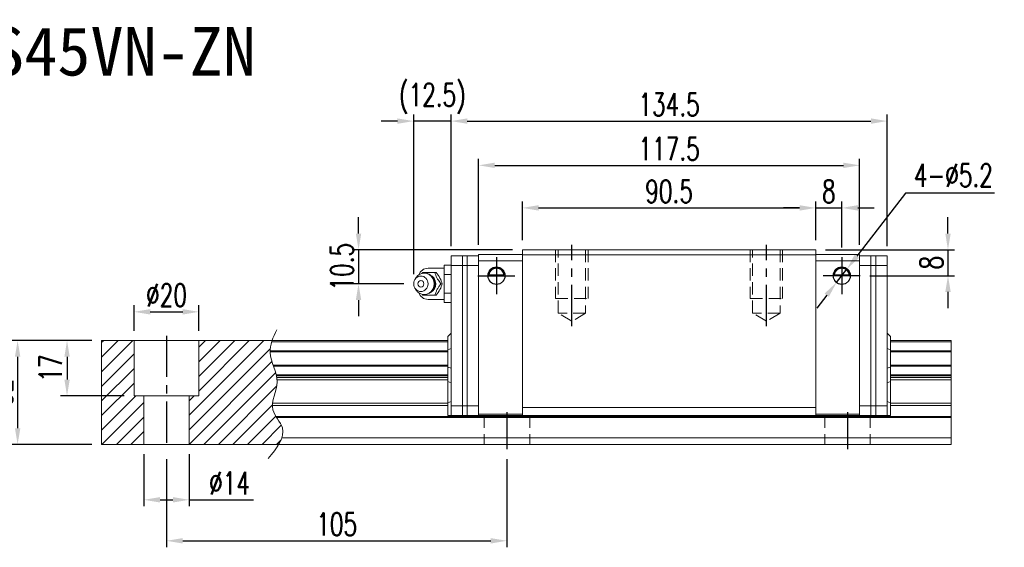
# Model space of a CAD drawing. Header units: millimetres. Extents: x 169 to 660, y 130 to 535.
# Tile 3 of 3: x 356 to 660, y 130 to 293. Entities that reach past the tile are written whole.
import ezdxf
from ezdxf.enums import TextEntityAlignment as Align

# ---------------------------------------------------------------- set-up
doc = ezdxf.new("R2010")
doc.units = ezdxf.units.MM
doc.header["$PDSIZE"] = -1
for name, pattern in [('CENTER', [10.16, 6.35, -1.27, 1.27, -1.27]), ('DASHED', [0.75, 0.5, -0.25]), ('HIDDEN', [1.905, 1.27, -0.635])]:
    doc.linetypes.add(name, pattern=pattern)
for name, color, linetype in [('CHA', 2, 'Continuous'), ('CL', 1, 'CENTER'), ('DIM', 4, 'Continuous'), ('HID', 2, 'DASHED'), ('OUT', 3, 'Continuous')]:
    doc.layers.add(name, color=color, linetype=linetype)
doc.styles.add('DIM-7', font='SIMPLEX.shx', dxfattribs={"width": 0.7, "bigfont": 'chineset.shx'})
doc.styles.add('T', font='kaiu.ttf')
doc.dimstyles.new('CNS', dxfattribs={"dimtxt": 3.5, "dimasz": 2.5, "dimexe": 1, "dimexo": 1.5, "dimgap": 0.09, "dimtad": 0, "dimdsep": 46, "dimtxsty": 'DIM-7', "dimcen": 0.09, "dimclrd": 1, "dimclre": 1, "dimclrt": 4, "dimadec": 0, "dimazin": 0, "dimtfac": 1, "dimtix": 1, "dimtmove": 2, "dimatfit": 3, "dimfxl": 1, "dimtvp": 0.971429, "dimtolj": 1, "dimarcsym": 0})
doc.dimstyles.new('CNSx1 (指線專用)', dxfattribs={"dimscale": 0.8, "dimtxt": 3.5, "dimasz": 2.5, "dimexe": 1, "dimexo": 1.5, "dimgap": 1, "dimtad": 1, "dimtih": 1, "dimtoh": 1, "dimdsep": 46, "dimtxsty": 'DIM-7', "dimcen": 0.09, "dimclrd": 256, "dimclre": 256, "dimclrt": 4, "dimadec": 0, "dimazin": 0, "dimtfac": 1, "dimtix": 1, "dimtmove": 1, "dimatfit": 3, "dimfxl": 1, "dimtvp": 0.971429, "dimtolj": 1, "dimarcsym": 0})

# ---------------------------------------------------------------- blocks, each defined once
blk = doc.blocks.new('*D58')
at = {"color": 7, "lineweight": -2}
for p, q in [((489.08, 222.74), (489.08, 263.25)), ((494.08, 261.25), (618.58, 261.25)), ((623.58, 222.74), (623.58, 263.25))]:
    blk.add_line(p, q, dxfattribs=at)
at = {"color": 7}
for points in [[(494.08, 262.08), (494.08, 260.42), (489.08, 261.25)], [(618.58, 262.08), (618.58, 260.42), (623.58, 261.25)]]:
    blk.add_solid(points, dxfattribs=at)
at = {"layer": 'DEFPOINTS', "color": 0}
for p in [(623.58, 261.25), (489.08, 219.74), (623.58, 219.74)]:
    blk.add_point(p, dxfattribs=at)
at = {"color": 7, "insert": (556.33, 266.35), "char_height": 7, "attachment_point": 5, "style": 'DIM-7'}
blk.add_mtext('\\A1;134.5', dxfattribs=at)
blk = doc.blocks.new('*D59')
at = {"color": 7, "lineweight": -2}
for p, q in [((497.58, 223.09), (497.58, 249.61)), ((615.08, 223.09), (615.08, 249.61)), ((502.58, 247.61), (610.08, 247.61))]:
    blk.add_line(p, q, dxfattribs=at)
at = {"color": 7}
for points in [[(502.58, 248.44), (502.58, 246.78), (497.58, 247.61)], [(610.08, 248.44), (610.08, 246.78), (615.08, 247.61)]]:
    blk.add_solid(points, dxfattribs=at)
at = {"layer": 'DEFPOINTS', "color": 0}
for p in [(615.08, 247.61), (497.58, 220.09), (615.08, 220.09)]:
    blk.add_point(p, dxfattribs=at)
at = {"color": 7, "insert": (556.33, 252.71), "char_height": 7, "attachment_point": 5, "style": 'DIM-7'}
blk.add_mtext('\\A1;117.5', dxfattribs=at)
blk = doc.blocks.new('*D60')
at = {"color": 7, "lineweight": -2}
for p, q in [((472.57, 261.25), (467.57, 261.25)), ((477.57, 214.09), (477.57, 263.25)), ((489.08, 261.25), (477.57, 261.25)), ((489.08, 222.74), (489.08, 263.25)), ((494.08, 261.25), (499.08, 261.25))]:
    blk.add_line(p, q, dxfattribs=at)
at = {"color": 7}
for points in [[(472.57, 262.08), (472.57, 260.42), (477.57, 261.25)], [(494.08, 262.08), (494.08, 260.42), (489.08, 261.25)]]:
    blk.add_solid(points, dxfattribs=at)
at = {"layer": 'DEFPOINTS', "color": 0}
for p in [(477.57, 261.25), (489.08, 219.74), (477.57, 211.09)]:
    blk.add_point(p, dxfattribs=at)
at = {"color": 7, "insert": (483.33, 268.18), "char_height": 7, "attachment_point": 5, "style": 'DIM-7'}
blk.add_mtext('\\A1;(12.5)', dxfattribs=at)
blk = doc.blocks.new('*D57')
at = {"color": 7, "lineweight": -2}
for p, q in [((460.56, 226.59), (460.56, 231.59)), ((508.08, 221.59), (458.56, 221.59)), ((460.56, 221.59), (460.56, 211.09)), ((474.57, 211.09), (458.56, 211.09)), ((460.56, 206.09), (460.56, 201.09))]:
    blk.add_line(p, q, dxfattribs=at)
at = {"color": 7}
for points in [[(459.73, 226.59), (461.39, 226.59), (460.56, 221.59)], [(459.73, 206.09), (461.39, 206.09), (460.56, 211.09)]]:
    blk.add_solid(points, dxfattribs=at)
at = {"layer": 'DEFPOINTS', "color": 0}
for p in [(511.08, 221.59), (460.56, 211.09), (477.57, 211.09)]:
    blk.add_point(p, dxfattribs=at)
at = {"color": 7, "insert": (455.46, 216.34), "char_height": 7, "attachment_point": 5, "rotation": 90, "style": 'DIM-7'}
blk.add_mtext('\\A1;10.5', dxfattribs=at)
blk = doc.blocks.new('*D61')
at = {"color": 7, "lineweight": -2}
for p, q in [((401.33, 157.09), (401.33, 129.88)), ((506.33, 157.09), (506.33, 129.88)), ((406.33, 131.88), (501.33, 131.88))]:
    blk.add_line(p, q, dxfattribs=at)
at = {"color": 7}
for points in [[(406.33, 132.71), (406.33, 131.04), (401.33, 131.88)], [(501.33, 132.71), (501.33, 131.04), (506.33, 131.88)]]:
    blk.add_solid(points, dxfattribs=at)
at = {"layer": 'DEFPOINTS', "color": 0}
for p in [(401.33, 160.09), (506.33, 160.09), (506.33, 131.88)]:
    blk.add_point(p, dxfattribs=at)
at = {"color": 7, "insert": (453.83, 136.98), "char_height": 7, "attachment_point": 5, "style": 'DIM-7'}
blk.add_mtext('\\A1;105', dxfattribs=at)
blk = doc.blocks.new('*D62')
at = {"color": 7, "lineweight": -2}
for p, q in [((391.33, 196.59), (391.33, 204.46)), ((411.33, 196.59), (411.33, 204.46)), ((396.33, 202.46), (406.33, 202.46))]:
    blk.add_line(p, q, dxfattribs=at)
at = {"color": 7}
for points in [[(396.33, 203.29), (396.33, 201.62), (391.33, 202.46)], [(406.33, 203.29), (406.33, 201.62), (411.33, 202.46)]]:
    blk.add_solid(points, dxfattribs=at)
at = {"layer": 'DEFPOINTS', "color": 0}
for p in [(411.33, 202.46), (391.33, 193.59), (411.33, 193.59)]:
    blk.add_point(p, dxfattribs=at)
at = {"color": 7, "insert": (401.33, 207.56), "char_height": 7, "attachment_point": 5, "style": 'DIM-7'}
blk.add_mtext('\\A1;%%C20', dxfattribs=at)
blk = doc.blocks.new('*D63')
at = {"color": 7, "lineweight": -2}
for p, q in [((378.33, 193.59), (368.66, 193.59)), ((370.66, 188.59), (370.66, 181.59)), ((388.33, 176.59), (368.66, 176.59))]:
    blk.add_line(p, q, dxfattribs=at)
at = {"color": 7}
for points in [[(369.83, 188.59), (371.49, 188.59), (370.66, 193.59)], [(369.83, 181.59), (371.49, 181.59), (370.66, 176.59)]]:
    blk.add_solid(points, dxfattribs=at)
at = {"layer": 'DEFPOINTS', "color": 0}
for p in [(381.33, 193.59), (370.66, 176.59), (391.33, 176.59)]:
    blk.add_point(p, dxfattribs=at)
at = {"color": 7, "insert": (365.56, 185.09), "char_height": 7, "attachment_point": 5, "rotation": 90, "style": 'DIM-7'}
blk.add_mtext('\\A1;17', dxfattribs=at)
blk = doc.blocks.new('*D64')
at = {"color": 7, "lineweight": -2}
for p, q in [((394.33, 158.59), (394.33, 142.52)), ((408.33, 158.59), (408.33, 142.52)), ((399.33, 144.52), (403.33, 144.52)), ((408.33, 144.52), (428.2, 144.52))]:
    blk.add_line(p, q, dxfattribs=at)
at = {"color": 7}
for points in [[(399.33, 145.35), (399.33, 143.68), (394.33, 144.52)], [(403.33, 145.35), (403.33, 143.68), (408.33, 144.52)]]:
    blk.add_solid(points, dxfattribs=at)
at = {"layer": 'DEFPOINTS', "color": 0}
for p in [(394.33, 161.59), (408.33, 161.59), (408.33, 144.52)]:
    blk.add_point(p, dxfattribs=at)
at = {"color": 7, "insert": (420.77, 149.62), "char_height": 7, "attachment_point": 5, "style": 'DIM-7'}
blk.add_mtext('\\A1;%%C14', dxfattribs=at)
blk = doc.blocks.new('*D65')
at = {"color": 7, "lineweight": -2}
for p, q in [((378.33, 193.59), (353.42, 193.59)), ((355.42, 188.59), (355.42, 166.59)), ((378.33, 161.59), (353.42, 161.59))]:
    blk.add_line(p, q, dxfattribs=at)
at = {"color": 7}
for points in [[(354.59, 188.59), (356.26, 188.59), (355.42, 193.59)], [(354.59, 166.59), (356.26, 166.59), (355.42, 161.59)]]:
    blk.add_solid(points, dxfattribs=at)
at = {"layer": 'DEFPOINTS', "color": 0}
for p in [(381.33, 193.59), (355.42, 161.59), (381.33, 161.59)]:
    blk.add_point(p, dxfattribs=at)
at = {"color": 7, "insert": (350.32, 177.59), "char_height": 7, "attachment_point": 5, "rotation": 90, "style": 'DIM-7'}
blk.add_mtext('\\A1;32', dxfattribs=at)
blk = doc.blocks.new('*D66')
at = {"color": 7, "lineweight": -2}
for p, q in [((511.08, 224.59), (511.08, 236.49)), ((516.08, 234.49), (596.58, 234.49)), ((601.58, 224.59), (601.58, 236.49))]:
    blk.add_line(p, q, dxfattribs=at)
at = {"color": 7}
for points in [[(516.08, 235.33), (516.08, 233.66), (511.08, 234.49)], [(596.58, 235.33), (596.58, 233.66), (601.58, 234.49)]]:
    blk.add_solid(points, dxfattribs=at)
at = {"layer": 'DEFPOINTS', "color": 0}
for p in [(601.58, 234.49), (511.08, 221.59), (601.58, 221.59)]:
    blk.add_point(p, dxfattribs=at)
at = {"color": 7, "insert": (556.33, 239.59), "char_height": 7, "attachment_point": 5, "style": 'DIM-7'}
blk.add_mtext('\\A1;90.5', dxfattribs=at)
blk = doc.blocks.new('*D67')
at = {"color": 7, "lineweight": -2}
for p, q in [((596.58, 234.49), (591.58, 234.49)), ((601.58, 224.59), (601.58, 236.49)), ((601.58, 234.49), (609.58, 234.49)), ((609.58, 222.29), (609.58, 236.49)), ((614.58, 234.49), (619.58, 234.49))]:
    blk.add_line(p, q, dxfattribs=at)
at = {"color": 7}
for points in [[(596.58, 235.33), (596.58, 233.66), (601.58, 234.49)], [(614.58, 235.33), (614.58, 233.66), (609.58, 234.49)]]:
    blk.add_solid(points, dxfattribs=at)
at = {"layer": 'DEFPOINTS', "color": 0}
for p in [(609.58, 234.49), (601.58, 221.59), (609.58, 219.29)]:
    blk.add_point(p, dxfattribs=at)
at = {"color": 7, "insert": (605.58, 239.59), "char_height": 7, "attachment_point": 5, "style": 'DIM-7'}
blk.add_mtext('\\A1;8', dxfattribs=at)
blk = doc.blocks.new('*D76')
at = {"color": 7, "lineweight": -2}
for p, q in [((642.34, 226.59), (642.34, 231.59)), ((604.58, 221.59), (644.34, 221.59)), ((642.34, 221.59), (642.34, 213.59)), ((618.28, 213.59), (644.34, 213.59)), ((642.34, 208.59), (642.34, 203.59))]:
    blk.add_line(p, q, dxfattribs=at)
at = {"color": 7}
for points in [[(641.51, 226.59), (643.18, 226.59), (642.34, 221.59)], [(641.51, 208.59), (643.18, 208.59), (642.34, 213.59)]]:
    blk.add_solid(points, dxfattribs=at)
at = {"layer": 'DEFPOINTS', "color": 0}
for p in [(601.58, 221.59), (615.28, 213.59), (642.34, 213.59)]:
    blk.add_point(p, dxfattribs=at)
at = {"color": 7, "insert": (637.24, 217.59), "char_height": 7, "attachment_point": 5, "rotation": 90, "style": 'DIM-7'}
blk.add_mtext('\\A1;8', dxfattribs=at)
blk = doc.blocks.new('*D77')
at = {"layer": 'DEFPOINTS', "color": 0}
for p in [(611.18, 215.65), (607.99, 211.53)]:
    blk.add_point(p, dxfattribs=at)
at = {"layer": 'DIM', "color": 0, "lineweight": -2}
for p, q in [((629.29, 239.03), (614.24, 219.6)), ((656.72, 239.03), (629.29, 239.03)), ((607.99, 211.53), (611.18, 215.65)), ((604.93, 207.58), (601.87, 203.63))]:
    blk.add_line(p, q, dxfattribs=at)
at = {"layer": 'DIM', "color": 0}
for points in [[(613.58, 220.11), (614.9, 219.09), (611.18, 215.65)], [(604.27, 208.09), (605.59, 207.07), (607.99, 211.53)]]:
    blk.add_solid(points, dxfattribs=at)
at = {"layer": 'DIM', "color": 0, "insert": (644, 244.53), "char_height": 7, "attachment_point": 5, "style": 'DIM-7'}
blk.add_mtext('\\A1;4-∅5.2', dxfattribs=at)

msp = doc.modelspace()

# ---------------------------------------------------------------- hatches: boundary and pattern name
at = {"layer": 'OUT', "linetype": 'Continuous', "lineweight": 15}
h = msp.add_hatch(dxfattribs=at)
h.set_pattern_fill('ANSI31', color=0)
h.set_pattern_definition([(45, (164.2614, -28.6094), (-2.245064, 2.245064), [])])
h.paths.add_polyline_path([(394.334, 176.59), (391.334, 176.59), (391.334, 193.59), (381.334, 193.59), (381.334, 161.59), (394.334, 161.59)])
edge = h.paths.add_edge_path()
edge.add_spline(control_points=[(435.076, 170.236), (434.674, 170.894), (434.11, 171.974), (433.997, 173.108), (434.002, 173.547)], knot_values=[23.9494418, 23.9494418, 23.9494418, 23.9494418, 26.1777607, 27.5490432, 27.5490432, 27.5490432, 27.5490432], degree=3, periodic=0)
edge.add_spline(control_points=[(434.002, 173.547), (434.004, 173.781), (434.02, 174.017), (434.047, 174.254)], knot_values=[23.2175325, 23.2175325, 23.2175325, 23.2175325, 23.9494418, 23.9494418, 23.9494418, 23.9494418], degree=3, periodic=0)
edge.add_spline(control_points=[(434.047, 174.254), (434.29, 176.395), (435.535, 178.89), (435.46, 181.306), (435.444, 181.528)], knot_values=[15.9420679, 15.9420679, 15.9420679, 15.9420679, 22.5462387, 23.2175325, 23.2175325, 23.2175325, 23.2175325], degree=3, periodic=0)
edge.add_spline(control_points=[(435.444, 181.528), (435.426, 181.765), (435.398, 182), (435.36, 182.235)], knot_values=[15.2282268, 15.2282268, 15.2282268, 15.2282268, 15.9420679, 15.9420679, 15.9420679, 15.9420679], degree=3, periodic=0)
edge.add_spline(control_points=[(435.36, 182.235), (435.333, 182.403), (435.302, 182.57), (435.266, 182.736)], knot_values=[14.7203368, 14.7203368, 14.7203368, 14.7203368, 15.2282268, 15.2282268, 15.2282268, 15.2282268], degree=3, periodic=0)
edge.add_spline(control_points=[(435.266, 182.736), (435.246, 182.829), (435.225, 182.922), (435.203, 183.014)], knot_values=[14.4372269, 14.4372269, 14.4372269, 14.4372269, 14.7203368, 14.7203368, 14.7203368, 14.7203368], degree=3, periodic=0)
edge.add_spline(control_points=[(435.203, 183.014), (434.986, 183.926), (434.662, 184.829), (434.34, 185.726)], knot_values=[11.6531399, 11.6531399, 11.6531399, 11.6531399, 14.4372269, 14.4372269, 14.4372269, 14.4372269], degree=3, periodic=0)
edge.add_spline(control_points=[(434.34, 185.726), (434.305, 185.824), (434.27, 185.922), (434.235, 186.02)], knot_values=[11.3490559, 11.3490559, 11.3490559, 11.3490559, 11.6531399, 11.6531399, 11.6531399, 11.6531399], degree=3, periodic=0)
edge.add_line((434.235, 186.02), (434.235, 186.02))
edge.add_spline(control_points=[(434.235, 186.02), (433.771, 187.321), (433.309, 188.698), (433.266, 190.075), (433.265, 190.16)], knot_values=[7.0410372, 7.0410372, 7.0410372, 7.0410372, 11.083432, 11.3490559, 11.3490559, 11.3490559, 11.3490559], degree=3, periodic=0)
edge.add_spline(control_points=[(433.265, 190.16), (433.263, 190.258), (433.264, 190.356), (433.267, 190.454)], knot_values=[6.7346236, 6.7346236, 6.7346236, 6.7346236, 7.0410372, 7.0410372, 7.0410372, 7.0410372], degree=3, periodic=0)
edge.add_line((433.264, 190.454), (433.267, 190.454))
edge.add_spline(control_points=[(433.267, 190.454), (433.291, 191.357), (433.481, 192.261), (433.768, 193.165)], knot_values=[3.9088721, 3.9088721, 3.9088721, 3.9088721, 6.7346236, 6.7346236, 6.7346236, 6.7346236], degree=3, periodic=0)
edge.add_spline(control_points=[(433.768, 193.165), (433.812, 193.307), (433.86, 193.448), (433.909, 193.59)], knot_values=[3.466366, 3.466366, 3.466366, 3.466366, 3.9088721, 3.9088721, 3.9088721, 3.9088721], degree=3, periodic=0)
edge.add_spline(control_points=[(435.324, 196.918), (434.809, 195.808), (434.295, 194.699), (433.909, 193.59)], knot_values=[0, 0, 0, 0, 3.466366, 3.466366, 3.466366, 3.466366], degree=3, periodic=0)
edge.add_line((433.909, 193.59), (411.334, 193.59))
edge.add_line((411.334, 193.59), (411.334, 176.59))
edge.add_line((411.334, 176.59), (408.334, 176.59))
edge.add_line((408.334, 176.59), (408.334, 161.59))
edge.add_line((408.334, 161.59), (435.976, 161.59))
edge.add_spline(control_points=[(435.976, 161.59), (436.381, 162.26), (436.712, 162.927), (436.937, 163.59)], knot_values=[35.0876528, 35.0876528, 35.0876528, 35.0876528, 37.2889031, 37.2889031, 37.2889031, 37.2889031], degree=3, periodic=0)
edge.add_spline(control_points=[(436.937, 163.59), (437.295, 164.643), (437.477, 166.767), (435.977, 168.815), (435.297, 169.883)], knot_values=[27.9494377, 27.9494377, 27.9494377, 27.9494377, 31.4503297, 35.0876528, 35.0876528, 35.0876528, 35.0876528], degree=3, periodic=0)
edge.add_spline(control_points=[(435.297, 169.883), (435.222, 170), (435.148, 170.118), (435.076, 170.236)], knot_values=[27.5490432, 27.5490432, 27.5490432, 27.5490432, 27.9494377, 27.9494377, 27.9494377, 27.9494377], degree=3, periodic=0)

# ---------------------------------------------------------------- linework, layer by layer
at = {"layer": 'CL', "color": 0, "ltscale": 2}
for p, q in [((526.334, 198.036), (526.334, 223.09)), ((586.334, 198.036), (586.334, 223.09)), ((503.084, 219.29), (503.084, 207.89)), ((609.583, 219.29), (609.583, 207.89)), ((497.384, 213.59), (508.784, 213.59)), ((615.283, 213.59), (603.883, 213.59)), ((401.334, 195.09), (401.334, 160.09)), ((506.334, 171.49), (506.334, 160.09)), ((611.334, 171.49), (611.334, 160.09))]:
    msp.add_line(p, q, dxfattribs=at)
at = {"layer": 'HID', "color": 0, "linetype": 'HIDDEN', "lineweight": 0, "ltscale": 3}
for p, q in [((521.334, 221.59), (521.334, 206.59)), ((522.084, 202.09), (522.084, 221.59)), ((530.584, 221.59), (530.584, 202.09)), ((531.334, 221.59), (531.334, 206.59)), ((581.334, 221.59), (581.334, 206.59)), ((582.084, 202.09), (582.084, 221.59)), ((590.584, 221.59), (590.584, 202.09)), ((591.334, 221.59), (591.334, 206.59)), ((521.334, 206.59), (531.334, 206.59)), ((581.334, 206.59), (591.334, 206.59)), ((526.334, 199.536), (522.084, 202.09)), ((530.584, 202.09), (522.084, 202.09)), ((530.584, 202.09), (526.334, 199.536)), ((586.334, 199.536), (582.084, 202.09)), ((590.584, 202.09), (582.084, 202.09)), ((590.584, 202.09), (586.334, 199.536)), ((499.334, 170.49), (499.334, 161.59)), ((513.334, 170.49), (513.334, 161.59)), ((604.334, 170.49), (604.334, 161.59)), ((618.334, 170.49), (618.334, 161.59))]:
    msp.add_line(p, q, dxfattribs=at)
at = {"layer": 'OUT', "color": 0, "linetype": 'Continuous', "lineweight": 15}
for p, q in [((489.084, 219.74), (489.084, 170.49)), ((489.084, 219.74), (492.584, 219.74)), ((492.584, 219.74), (494.084, 219.74)), ((492.584, 219.74), (492.584, 170.49)), ((494.084, 219.74), (494.084, 170.49)), ((494.084, 219.74), (497.584, 219.74)), ((497.584, 220.09), (511.084, 220.09)), ((497.584, 220.09), (497.584, 170.49)), ((511.084, 170.49), (511.084, 221.59)), ((511.084, 221.59), (601.584, 221.59)), ((601.584, 220.04), (511.084, 220.04)), ((601.584, 170.49), (601.584, 221.59)), ((615.083, 220.09), (601.584, 220.09)), ((615.083, 220.09), (615.083, 170.49)), ((618.583, 219.74), (615.083, 219.74)), ((618.583, 219.74), (618.583, 170.49)), ((618.583, 219.74), (620.083, 219.74)), ((623.583, 219.74), (620.083, 219.74)), ((620.083, 219.74), (620.083, 170.49)), ((623.583, 219.74), (623.583, 170.49)), ((486.984, 215.89), (481.984, 215.89)), ((486.984, 213.976), (486.984, 216.863)), ((486.984, 216.863), (489.084, 216.863)), ((489.084, 216.74), (492.584, 216.74)), ((492.584, 216.74), (494.084, 216.74)), ((494.084, 216.74), (497.584, 216.74)), ((497.584, 218.19), (511.084, 218.19)), ((615.083, 218.19), (601.584, 218.19)), ((618.583, 216.74), (615.083, 216.74)), ((618.583, 216.74), (620.083, 216.74)), ((623.583, 216.74), (620.083, 216.74)), ((478.365, 213.049), (478, 212.514)), ((486.984, 208.203), (486.984, 213.976)), ((486.984, 213.976), (489.084, 213.976)), ((500.564, 213.59), (505.764, 213.59)), ((505.393, 213.865), (500.776, 213.865)), ((505.365, 213.89), (500.804, 213.89)), ((612.103, 213.59), (606.903, 213.59)), ((607.275, 213.865), (611.892, 213.865)), ((607.303, 213.89), (611.864, 213.89)), ((478, 209.665), (478.365, 209.131)), ((486.984, 205.316), (486.984, 208.203)), ((486.984, 208.203), (489.084, 208.203)), ((481.984, 206.29), (486.984, 206.29)), ((486.984, 205.316), (489.084, 205.316)), ((489.084, 195.89), (488.084, 194.89)), ((488.084, 194.89), (488.084, 170.49)), ((623.583, 195.89), (624.583, 194.89)), ((624.583, 194.89), (624.583, 170.49)), ((381.334, 193.59), (488.084, 193.59)), ((381.334, 193.59), (381.334, 161.59)), ((391.334, 193.59), (391.334, 176.59)), ((411.334, 193.59), (411.334, 176.59)), ((433.768, 193.165), (488.084, 193.165)), ((624.583, 193.59), (643.37, 193.59)), ((624.583, 193.165), (643.37, 193.165)), ((643.37, 193.59), (643.37, 161.59)), ((433.265, 190.16), (488.084, 190.16)), ((433.267, 190.454), (488.084, 190.454)), ((488.084, 190.742), (489.084, 191.106)), ((624.583, 190.742), (623.583, 191.106)), ((624.583, 190.454), (643.37, 190.454)), ((624.583, 190.16), (643.37, 190.16)), ((434.235, 186.02), (488.084, 186.02)), ((434.34, 185.726), (488.084, 185.726)), ((488.084, 185.437), (489.084, 185.073)), ((624.583, 185.437), (623.583, 185.073)), ((624.583, 186.02), (643.37, 186.02)), ((624.583, 185.726), (643.37, 185.726)), ((435.203, 183.014), (488.084, 183.014)), ((435.266, 182.736), (488.084, 182.736)), ((435.36, 182.235), (488.084, 182.235)), ((624.583, 183.014), (643.37, 183.014)), ((624.583, 182.736), (643.37, 182.736)), ((624.583, 182.235), (643.37, 182.235)), ((435.444, 181.528), (488.084, 181.528)), ((488.084, 180.968), (489.084, 180.604)), ((624.583, 180.968), (623.583, 180.604)), ((624.583, 181.528), (643.37, 181.528)), ((411.334, 176.59), (391.334, 176.59)), ((394.334, 176.59), (394.334, 161.59)), ((408.334, 176.59), (408.334, 161.59)), ((434.002, 173.547), (488.084, 173.547)), ((434.047, 174.254), (488.084, 174.254)), ((488.084, 174.378), (489.084, 174.792)), ((489.084, 173.49), (492.584, 173.49)), ((492.584, 173.49), (494.084, 173.49)), ((494.084, 173.49), (497.584, 173.49)), ((618.583, 173.49), (615.083, 173.49)), ((618.583, 173.49), (620.083, 173.49)), ((623.583, 173.49), (620.083, 173.49)), ((624.583, 174.378), (623.583, 174.792)), ((624.583, 174.254), (643.37, 174.254)), ((624.583, 173.547), (643.37, 173.547)), ((435.076, 170.236), (643.37, 170.236)), ((488.084, 170.49), (489.084, 170.49)), ((489.084, 170.49), (492.584, 170.49)), ((492.584, 170.49), (494.084, 170.49)), ((494.084, 170.49), (497.584, 170.49)), ((511.084, 170.89), (497.584, 170.89)), ((497.584, 170.49), (511.084, 170.49)), ((601.584, 172.99), (511.084, 172.99)), ((601.584, 170.49), (511.084, 170.49)), ((601.584, 170.89), (615.083, 170.89)), ((615.083, 170.49), (601.584, 170.49)), ((618.583, 170.49), (615.083, 170.49)), ((618.583, 170.49), (620.083, 170.49)), ((623.583, 170.49), (620.083, 170.49)), ((624.583, 170.49), (623.583, 170.49)), ((435.297, 169.883), (643.37, 169.883)), ((381.334, 161.59), (643.37, 161.59)), ((436.937, 163.59), (643.37, 163.59))]:
    msp.add_line(p, q, dxfattribs=at)
for centre, radius, start, end in [((481.984, 212.89), 3, 89.99998, 161.42204), ((503.084, 213.59), 2.7, 90, 270), ((503.084, 213.59), 2.6, 90, 270), ((503.084, 213.59), 2.7, 270, 90), ((503.084, 213.59), 2.6, 270, 90), ((609.583, 213.59), 2.7, 90, 270), ((609.583, 213.59), 2.6, 90, 270), ((609.583, 213.59), 2.7, 270, 90), ((609.583, 213.59), 2.6, 270, 90), ((481.984, 209.29), 3, 198.57796, 270.00002)]:
    msp.add_arc(centre, radius, start, end, dxfattribs=at)
at = {"layer": 'OUT', "color": 0, "linetype": 'Continuous', "lineweight": 15, "extrusion": (0, 0, -1)}
for centre, start, end in [((-503.084, 213.59), 7.49472, 90), ((-503.084, 213.59), 90, 172.50528), ((-609.583, 213.59), 7.49472, 90), ((-609.583, 213.59), 90, 172.50528)]:
    msp.add_arc(centre, 2.3, start, end, dxfattribs=at)
at = {"layer": 'OUT', "color": 0, "linetype": 'Continuous', "lineweight": 15}
for major_axis in [(0, -2.4), (0, -1)]:
    msp.add_ellipse((479.785, 211.09), major_axis=major_axis, ratio=0.9238797, dxfattribs=at)
for centre, major_axis, start_param, end_param in [((480.818, 211.09), (0, -3.3), 3.1415926, 4.0769035), ((480.818, 211.09), (0, 3.3), 3.1415924, 6.2831851), ((481.633, 211.09), (0, 2.962), 3.5501962, 5.9235712), ((480.818, 211.09), (0, 3.3), 2.2063797, 3.1415927)]:
    msp.add_ellipse(centre, major_axis=major_axis, ratio=0.9238797, start_param=start_param, end_param=end_param, dxfattribs=at)
for points, knots in [([(500.776, 213.865), (500.802, 214.097), (500.864, 214.324), (501.036, 214.73), (501.147, 214.914), (501.463, 215.315), (501.691, 215.51), (502.111, 215.755), (502.292, 215.833), (502.605, 215.92), (502.727, 215.944), (502.929, 215.965), (503.007, 215.97), (503.084, 215.97)], [0, 0, 0, 0, 0.187135, 0.187135, 0.3722972, 0.3722972, 0.651232, 0.651232, 0.8354912, 0.8354912, 0.9393137, 0.9393137, 1, 1, 1, 1]), ([(503.084, 215.97), (503.21, 215.97), (503.338, 215.958), (503.633, 215.908), (503.796, 215.858), (504.235, 215.675), (504.491, 215.503), (504.883, 215.109), (505.036, 214.902), (505.247, 214.482), (505.32, 214.275), (505.376, 213.995), (505.386, 213.93), (505.393, 213.865)], [0, 0, 0, 0, 0.0998047, 0.0998047, 0.2515472, 0.2515472, 0.5439534, 0.5439534, 0.769985, 0.769985, 0.9482846, 0.9482846, 1, 1, 1, 1]), ([(609.583, 215.97), (609.457, 215.97), (609.33, 215.958), (609.035, 215.908), (608.871, 215.858), (608.432, 215.675), (608.176, 215.503), (607.785, 215.109), (607.632, 214.902), (607.421, 214.482), (607.348, 214.275), (607.292, 213.995), (607.282, 213.93), (607.275, 213.865)], [0, 0, 0, 0, 0.0998047, 0.0998047, 0.2515472, 0.2515472, 0.5439534, 0.5439534, 0.769985, 0.769985, 0.9482846, 0.9482846, 1, 1, 1, 1]), ([(611.892, 213.865), (611.866, 214.097), (611.804, 214.324), (611.632, 214.73), (611.521, 214.914), (611.204, 215.315), (610.977, 215.51), (610.557, 215.755), (610.376, 215.833), (610.062, 215.92), (609.941, 215.944), (609.738, 215.965), (609.661, 215.97), (609.583, 215.97)], [0, 0, 0, 0, 0.187135, 0.187135, 0.3722972, 0.3722972, 0.651232, 0.651232, 0.8354912, 0.8354912, 0.9393137, 0.9393137, 1, 1, 1, 1]), ([(484.109, 214.59), (483.39, 214.59), (482.622, 214.59), (481.314, 214.59), (480.828, 214.59), (480.375, 214.59)], [0, 0, 0, 0, 0.5, 0.5, 1, 1, 1, 1]), ([(484.118, 211.09), (484.118, 211.284), (484.084, 211.672), (483.928, 212.248), (483.666, 212.794), (483.306, 213.286), (482.861, 213.705), (482.347, 214.036), (481.784, 214.263), (481.34, 214.361), (481.091, 214.376), (481.042, 214.378)], [0, 0, 0, 0, 0.1161521, 0.236808, 0.3586102, 0.4812048, 0.6041259, 0.7268773, 0.8490241, 0.9702519, 1, 1, 1, 1]), ([(485.975, 211.09), (485.71, 211.436), (485.443, 211.79), (485.026, 212.419), (484.865, 212.688), (484.596, 213.215), (484.485, 213.477), (484.281, 214.024), (484.193, 214.309), (484.109, 214.59)], [0, 0, 0, 0, 0.316279, 0.316279, 0.5305075, 0.5305075, 0.7443494, 0.7443494, 1, 1, 1, 1]), ([(484.523, 214.59), (484.936, 214.043), (485.334, 213.457), (485.987, 212.235), (486.218, 211.64), (486.39, 211.09)], [0, 0, 0, 0, 0.5, 0.5, 1, 1, 1, 1]), ([(480.838, 207.797), (481.006, 207.795), (481.365, 207.818), (481.908, 207.957), (482.441, 208.197), (482.921, 208.525), (483.336, 208.93), (483.673, 209.401), (483.924, 209.924), (484.082, 210.494), (484.118, 210.886), (484.118, 211.09)], [0, 0, 0, 0, 0.0964375, 0.2102198, 0.3230723, 0.435208, 0.5469102, 0.658516, 0.7703944, 0.882914, 1, 1, 1, 1]), ([(484.109, 207.59), (484.212, 207.936), (484.323, 208.29), (484.577, 208.919), (484.703, 209.188), (484.996, 209.715), (485.165, 209.977), (485.545, 210.524), (485.76, 210.809), (485.975, 211.09)], [0, 0, 0, 0, 0.316279, 0.316279, 0.5305075, 0.5305075, 0.7443494, 0.7443494, 1, 1, 1, 1]), ([(486.39, 211.09), (486.219, 210.543), (485.993, 209.957), (485.342, 208.735), (484.938, 208.14), (484.523, 207.59)], [0, 0, 0, 0, 0.5, 0.5, 1, 1, 1, 1]), ([(480.375, 207.59), (480.834, 207.59), (481.328, 207.59), (482.677, 207.59), (483.4, 207.59), (484.109, 207.59)], [0, 0, 0, 0, 0.5, 0.5, 1, 1, 1, 1]), ([(435.324, 196.918), (434.239, 194.579), (431.774, 189.262), (437.488, 181.18), (432.059, 172.778), (439.606, 165.583), (435.349, 160.44), (432.689, 157.225)], [0, 0, 0, 0, 7.306661, 16.6133617, 25.3207242, 31.5867608, 42.0326146, 42.0326146, 42.0326146, 42.0326146])]:
    msp.add_open_spline(points, degree=3, knots=knots, dxfattribs=at)
for points, degree in [([(480.375, 214.59), (480.292, 214.481), (480.209, 214.373), (480.126, 214.262)], 3), ([(480.933, 214.379), (480.9, 214.379), (480.867, 214.378), (480.834, 214.377)], 3), ([(484.109, 214.59), (484.523, 214.59)], 1), ([(500.804, 213.89), (500.794, 213.881), (500.785, 213.873), (500.776, 213.865)], 3), ([(505.393, 213.865), (505.384, 213.873), (505.374, 213.881), (505.365, 213.89)], 3), ([(607.275, 213.865), (607.284, 213.873), (607.294, 213.881), (607.303, 213.89)], 3), ([(611.864, 213.89), (611.873, 213.881), (611.883, 213.873), (611.892, 213.865)], 3), ([(485.975, 211.09), (486.39, 211.09)], 1), ([(480.145, 207.891), (480.222, 207.79), (480.298, 207.69), (480.375, 207.59)], 3), ([(484.523, 207.59), (484.109, 207.59)], 1)]:
    msp.add_open_spline(points, degree=degree, dxfattribs=at)

# ---------------------------------------------------------------- texts
at = {"layer": 'CHA', "color": 7, "style": 'T'}
msp.add_text('TRS45VN-ZN', height=15, dxfattribs=at).set_placement((377.881, 282.792), align=Align.MIDDLE)

# ---------------------------------------------------------------- dimensions: what is measured, and where the dimension line sits
at = {"color": 0}
for base, p1, p2, text, picture, middle in [((477.567, 261.251), (489.084, 219.74), (477.567, 211.09), '(12.5)', '*D60', (483.326, 268.184)), ((411.334, 202.457), (391.334, 193.59), (411.334, 193.59), '%%C<>', '*D62', (401.334, 207.557))]:
    dim = msp.add_linear_dim(base=base, p1=p1, p2=p2, text=text, dimstyle='CNS', override={"dimscale": 2, "dimgap": 0.8, "dimtad": 1, "dimclrd": 7, "dimclre": 7, "dimclrt": 7, "dimtmove": 1}, dxfattribs=at)
    dim.commit()
    dim.dimension.update_dxf_attribs({"geometry": picture, "text_midpoint": middle})
for base, p1, p2, picture, middle in [((623.583, 261.251), (489.084, 219.74), (623.583, 219.74), '*D58', (556.334, 266.351)), ((615.083, 247.61), (497.584, 220.09), (615.083, 220.09), '*D59', (556.334, 252.71)), ((506.334, 131.875), (401.334, 160.09), (506.334, 160.09), '*D61', (453.834, 136.975))]:
    dim = msp.add_linear_dim(base=base, p1=p1, p2=p2, dimstyle='CNS', override={"dimscale": 2, "dimgap": 0.8, "dimtad": 1, "dimclrd": 7, "dimclre": 7, "dimclrt": 7, "dimtmove": 1}, dxfattribs=at)
    dim.commit()
    dim.dimension.update_dxf_attribs({"geometry": picture, "text_midpoint": middle})
for base, p1, p2, angle, picture, middle in [((601.584, 234.494), (511.084, 221.59), (601.584, 221.59), 180, '*D66', (556.334, 239.594)), ((609.583, 234.494), (601.584, 221.59), (609.583, 219.29), 180, '*D67', (605.584, 239.594)), ((460.559, 211.09), (511.084, 221.59), (477.567, 211.09), 90, '*D57', (455.459, 216.34)), ((642.342, 213.59), (601.584, 221.59), (615.283, 213.59), 90, '*D76', (637.242, 217.59)), ((355.423, 161.59), (381.334, 193.59), (381.334, 161.59), 90, '*D65', (350.323, 177.59)), ((370.659, 176.59), (381.334, 193.59), (391.334, 176.59), 90, '*D63', (365.559, 185.09))]:
    dim = msp.add_linear_dim(base=base, p1=p1, p2=p2, angle=angle, dimstyle='CNS', override={"dimscale": 2, "dimgap": 0.8, "dimtad": 1, "dimclrd": 7, "dimclre": 7, "dimclrt": 7, "dimtmove": 1}, dxfattribs=at)
    dim.commit()
    dim.dimension.update_dxf_attribs({"geometry": picture, "text_midpoint": middle})
dim = msp.add_linear_dim(base=(408.334, 144.515), p1=(394.334, 161.59), p2=(408.334, 161.59), text='%%C<>', dimstyle='CNS', override={"dimscale": 2, "dimgap": 0.8, "dimtad": 1, "dimclrd": 7, "dimclre": 7, "dimclrt": 7, "dimtmove": 0}, dxfattribs=at)
dim.commit()
dim.dimension.update_dxf_attribs({"geometry": '*D64', "text_midpoint": (420.767, 144.515), "dimtype": 160})
at = {"layer": 'DIM', "color": 0}
dim = msp.add_diameter_dim_2p(p1=(607.991, 211.534), p2=(611.175, 215.645), text='4-<>', dimstyle='CNSx1 (指線專用)', override={"dimscale": 2, "dimclrd": 0, "dimclre": 0, "dimclrt": 0}, dxfattribs=at)
dim.commit()
dim.dimension.update_dxf_attribs({"geometry": '*D77', "text_midpoint": (629.285, 239.03), "dimtype": 163})

doc.saveas('drawing.dxf')
